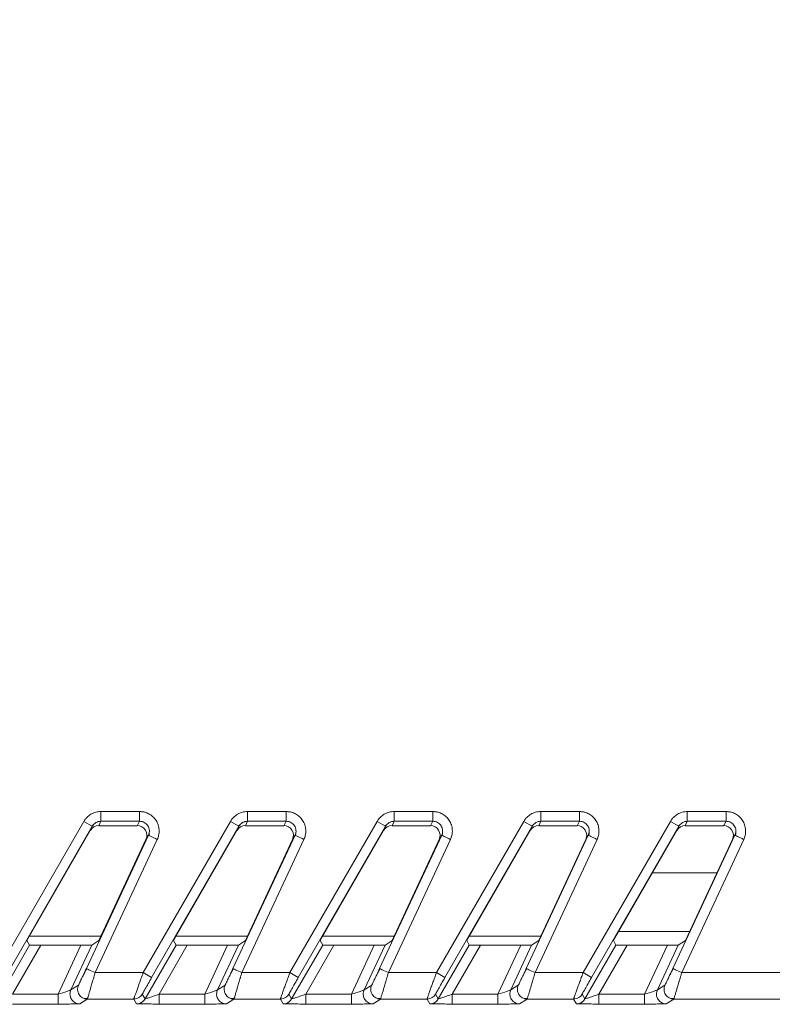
# Model space of a CAD drawing. Header units: millimetres. Extents: x 0 to 594, y 0 to 420.
# Tile 24 of 75: x 94 to 109, y 240 to 260. Entities that reach past the tile are written whole.
import ezdxf

# ---------------------------------------------------------------- set-up
doc = ezdxf.new("R2010")
doc.units = ezdxf.units.MM
doc.styles.add('SLDTEXTSTYLE1', font='TXT', dxfattribs={"width": 0.605})
doc.dimstyles.new('SLDDIMSTYLE0', dxfattribs={"dimtxt": 2.568319, "dimasz": 3.3, "dimexe": 0, "dimexo": 0.0625, "dimgap": 0.64208, "dimtad": 1, "dimdec": 1, "dimlfac": 5, "dimrnd": 1e-09, "dimzin": 12, "dimdsep": 46, "dimtxsty": 'SLDTEXTSTYLE1', "dimsah": 1, "dimcen": 0.09, "dimadec": 0, "dimazin": 3, "dimtfac": 1, "dimtdec": 1, "dimtofl": 0, "dimtmove": 0, "dimatfit": 3, "dimfxl": 0, "dimfrac": 2, "dimtolj": 1, "dimtzin": 12, "dimarcsym": 0})
doc.dimstyles.new('SLDDIMSTYLE3', dxfattribs={"dimtxt": 2.568319, "dimasz": 3.3, "dimexe": 0, "dimexo": 0.0625, "dimgap": 0.64208, "dimtad": 1, "dimdec": 1, "dimlfac": 5, "dimrnd": 1e-09, "dimzin": 12, "dimdsep": 46, "dimtxsty": 'SLDTEXTSTYLE1', "dimsah": 1, "dimcen": 0.09, "dimadec": 0, "dimazin": 3, "dimtfac": 1, "dimtdec": 1, "dimtmove": 0, "dimatfit": 0, "dimfxl": 0, "dimfrac": 2, "dimtolj": 1, "dimtzin": 12, "dimarcsym": 0})

# ---------------------------------------------------------------- blocks, each defined once
blk = doc.blocks.new('_D_13')
at = {"color": 7, "linetype": 'Continuous', "lineweight": 0}
for p, q in [((42.47, 234.509), (42.47, 240.909)), ((122.707, 234.509), (41.47, 234.509)), ((42.47, 225.009), (42.47, 234.509)), ((37.938, 232.944), (37.938, 233.532)), ((37.938, 233.532), (41.882, 233.532)), ((41.882, 233.532), (41.882, 232.944)), ((37.938, 226.575), (37.938, 225.987)), ((41.882, 225.987), (41.882, 226.575)), ((37.938, 225.987), (41.882, 225.987)), ((115.707, 225.009), (41.47, 225.009)), ((42.47, 225.009), (42.47, 218.609))]:
    blk.add_line(p, q, dxfattribs=at)
for points in [[(42.47, 234.509), (42.97, 237.809), (41.97, 237.809)], [(42.47, 225.009), (41.97, 221.709), (42.97, 221.709)]]:
    blk.add_solid(points, dxfattribs=at)
at = {"color": 7, "linetype": 'Continuous', "lineweight": 0, "char_height": 2.6458, "attachment_point": 1, "rotation": 90, "style": 'SLDTEXTSTYLE1'}
for s, insert in [('47,5', (33.939, 226.33)), ('1,9', (38.471, 227.31))]:
    blk.add_mtext(s, dxfattribs=dict(at, insert=insert))
blk = doc.blocks.new('_D_15')
at = {"color": 7, "linetype": 'Continuous', "lineweight": 0}
for p, q in [((107.707, 372.909), (185.665, 372.909)), ((184.665, 230.163), (184.665, 372.909)), ((180.133, 305.701), (180.133, 306.289)), ((180.133, 306.289), (184.077, 306.289)), ((184.077, 306.289), (184.077, 305.701)), ((180.133, 297.371), (180.133, 296.783)), ((184.077, 296.783), (184.077, 297.371)), ((180.133, 296.783), (184.077, 296.783)), ((162.794, 230.163), (185.665, 230.163))]:
    blk.add_line(p, q, dxfattribs=at)
for points in [[(184.665, 372.909), (184.165, 369.609), (185.165, 369.609)], [(184.665, 230.163), (185.165, 233.463), (184.165, 233.463)]]:
    blk.add_solid(points, dxfattribs=at)
at = {"color": 7, "linetype": 'Continuous', "lineweight": 0, "char_height": 2.6458, "attachment_point": 1, "rotation": 90, "style": 'SLDTEXTSTYLE1'}
for s, insert in [('713,7', (176.135, 297.126)), ('28,1', (180.667, 298.106))]:
    blk.add_mtext(s, dxfattribs=dict(at, insert=insert))

msp = doc.modelspace()

# ---------------------------------------------------------------- linework, layer by layer
at = {"color": 7, "linetype": 'Continuous', "lineweight": 15}
for p, q in [((95.755, 243.598), (96.549, 243.598)), ((98.755, 243.598), (99.549, 243.598)), ((101.755, 243.598), (102.549, 243.598)), ((104.755, 243.598), (105.549, 243.598)), ((107.755, 243.598), (108.549, 243.598)), ((93.622, 240.304), (95.408, 243.396)), ((93.795, 240.204), (95.581, 243.296)), ((95.408, 243.396), (95.581, 243.296)), ((95.581, 243.296), (95.54, 243.209)), ((95.568, 243.302), (95.613, 243.338)), ((95.755, 243.398), (95.714, 243.309)), ((96.498, 243.309), (95.714, 243.309)), ((95.755, 243.398), (96.549, 243.398)), ((96.549, 243.398), (96.498, 243.309)), ((96.622, 240.304), (98.408, 243.396)), ((96.795, 240.204), (98.581, 243.296)), ((98.408, 243.396), (98.581, 243.296)), ((98.581, 243.296), (98.54, 243.209)), ((98.568, 243.302), (98.613, 243.338)), ((98.755, 243.398), (98.714, 243.309)), ((99.498, 243.309), (98.714, 243.309)), ((98.755, 243.398), (99.549, 243.398)), ((99.549, 243.398), (99.498, 243.309)), ((99.622, 240.304), (101.408, 243.396)), ((99.795, 240.204), (101.581, 243.296)), ((101.408, 243.396), (101.581, 243.296)), ((101.581, 243.296), (101.54, 243.209)), ((101.568, 243.302), (101.613, 243.338)), ((101.755, 243.398), (101.714, 243.309)), ((102.498, 243.309), (101.714, 243.309)), ((101.755, 243.398), (102.549, 243.398)), ((102.549, 243.398), (102.498, 243.309)), ((102.622, 240.304), (104.408, 243.396)), ((102.795, 240.204), (104.581, 243.296)), ((104.408, 243.396), (104.581, 243.296)), ((104.581, 243.296), (104.54, 243.209)), ((104.568, 243.302), (104.613, 243.338)), ((104.755, 243.398), (104.714, 243.309)), ((105.498, 243.309), (104.714, 243.309)), ((104.755, 243.398), (105.549, 243.398)), ((105.549, 243.398), (105.498, 243.309)), ((105.622, 240.304), (107.408, 243.396)), ((105.795, 240.204), (107.581, 243.296)), ((107.408, 243.396), (107.581, 243.296)), ((107.581, 243.296), (107.54, 243.209)), ((107.568, 243.302), (107.613, 243.338)), ((107.755, 243.398), (107.714, 243.309)), ((108.498, 243.309), (107.714, 243.309)), ((107.755, 243.398), (108.549, 243.398)), ((108.549, 243.398), (108.498, 243.309)), ((94.241, 240.958), (95.54, 243.209)), ((96.729, 243.112), (95.459, 240.388)), ((96.729, 243.112), (96.678, 243.024)), ((96.743, 243.158), (96.729, 243.112)), ((96.742, 243.106), (96.729, 243.112)), ((96.744, 243.159), (96.741, 243.104)), ((97.241, 240.958), (98.54, 243.209)), ((99.729, 243.112), (98.459, 240.388)), ((99.729, 243.112), (99.678, 243.024)), ((99.743, 243.158), (99.729, 243.112)), ((99.742, 243.106), (99.729, 243.112)), ((99.744, 243.159), (99.741, 243.104)), ((100.241, 240.958), (101.54, 243.209)), ((102.729, 243.112), (101.459, 240.388)), ((102.729, 243.112), (102.678, 243.024)), ((102.743, 243.158), (102.729, 243.112)), ((102.742, 243.106), (102.729, 243.112)), ((102.744, 243.159), (102.741, 243.104)), ((103.241, 240.958), (104.54, 243.209)), ((105.729, 243.112), (104.459, 240.388)), ((105.729, 243.112), (105.678, 243.024)), ((105.743, 243.158), (105.729, 243.112)), ((105.742, 243.106), (105.729, 243.112)), ((105.744, 243.159), (105.741, 243.104)), ((106.241, 240.958), (107.54, 243.209)), ((108.729, 243.112), (107.459, 240.388)), ((108.729, 243.112), (108.678, 243.024)), ((108.743, 243.158), (108.729, 243.112)), ((108.742, 243.106), (108.729, 243.112)), ((108.744, 243.159), (108.741, 243.104)), ((96.91, 243.027), (95.64, 240.304)), ((95.715, 240.958), (96.678, 243.024)), ((99.91, 243.027), (98.64, 240.304)), ((98.715, 240.958), (99.678, 243.024)), ((102.91, 243.027), (101.64, 240.304)), ((101.715, 240.958), (102.678, 243.024)), ((105.91, 243.027), (104.64, 240.304)), ((104.715, 240.958), (105.678, 243.024)), ((108.91, 243.027), (107.64, 240.304)), ((107.715, 240.958), (108.678, 243.024)), ((95.757, 241.048), (94.293, 241.048)), ((98.757, 241.048), (97.293, 241.048)), ((101.757, 241.048), (100.293, 241.048)), ((104.757, 241.048), (103.293, 241.048)), ((93.659, 239.765), (94.294, 240.866)), ((93.946, 239.862), (94.524, 240.864)), ((94.241, 240.958), (94.294, 240.866)), ((94.524, 240.864), (95.348, 240.864)), ((95.348, 240.864), (94.881, 239.862)), ((95.57, 240.866), (95.143, 239.95)), ((95.715, 240.958), (95.57, 240.866)), ((96.659, 239.765), (97.294, 240.866)), ((96.946, 239.862), (97.524, 240.864)), ((97.241, 240.958), (97.294, 240.866)), ((97.524, 240.864), (98.348, 240.864)), ((98.348, 240.864), (97.881, 239.862)), ((98.57, 240.866), (98.143, 239.95)), ((98.715, 240.958), (98.57, 240.866)), ((99.659, 239.765), (100.294, 240.866)), ((99.946, 239.862), (100.524, 240.864)), ((100.241, 240.958), (100.294, 240.866)), ((100.524, 240.864), (101.348, 240.864)), ((101.348, 240.864), (100.881, 239.862)), ((101.57, 240.866), (101.143, 239.95)), ((101.715, 240.958), (101.57, 240.866)), ((102.659, 239.765), (103.294, 240.866)), ((102.946, 239.862), (103.524, 240.864)), ((103.241, 240.958), (103.294, 240.866)), ((103.524, 240.864), (104.348, 240.864)), ((104.348, 240.864), (103.881, 239.862)), ((104.57, 240.866), (104.143, 239.95)), ((104.715, 240.958), (104.57, 240.866)), ((105.659, 239.765), (106.294, 240.866)), ((105.946, 239.862), (106.524, 240.864)), ((106.241, 240.958), (106.294, 240.866)), ((106.524, 240.864), (107.348, 240.864)), ((107.348, 240.864), (106.881, 239.862)), ((107.57, 240.866), (107.143, 239.95)), ((107.715, 240.958), (107.57, 240.866)), ((95.64, 240.304), (96.622, 240.304)), ((96.622, 240.304), (96.795, 240.204)), ((98.64, 240.304), (99.622, 240.304)), ((99.622, 240.304), (99.795, 240.204)), ((101.64, 240.304), (102.622, 240.304)), ((102.622, 240.304), (102.795, 240.204)), ((104.64, 240.304), (105.622, 240.304)), ((105.622, 240.304), (105.795, 240.204)), ((111.156, 240.304), (107.64, 240.304)), ((95.297, 240.048), (95.143, 239.95)), ((98.297, 240.048), (98.143, 239.95)), ((101.297, 240.048), (101.143, 239.95)), ((104.297, 240.048), (104.143, 239.95)), ((107.297, 240.048), (107.143, 239.95)), ((94.881, 239.862), (93.946, 239.862)), ((96.659, 239.765), (96.602, 239.864)), ((97.881, 239.862), (96.946, 239.862)), ((99.659, 239.765), (99.602, 239.864)), ((100.881, 239.862), (99.946, 239.862)), ((102.659, 239.765), (102.602, 239.864)), ((103.881, 239.862), (102.946, 239.862)), ((105.659, 239.765), (105.602, 239.864)), ((106.881, 239.862), (105.946, 239.862)), ((94.881, 239.662), (93.946, 239.662)), ((95.478, 239.764), (95.324, 239.665)), ((95.417, 239.773), (95.487, 239.775)), ((95.478, 239.764), (96.429, 239.764)), ((96.486, 239.665), (96.429, 239.764)), ((97.881, 239.662), (96.946, 239.662)), ((98.478, 239.764), (98.324, 239.665)), ((98.417, 239.773), (98.487, 239.775)), ((98.478, 239.764), (99.429, 239.764)), ((99.486, 239.665), (99.429, 239.764)), ((100.881, 239.662), (99.946, 239.662)), ((101.478, 239.764), (101.324, 239.665)), ((101.417, 239.773), (101.487, 239.775)), ((101.478, 239.764), (102.429, 239.764)), ((102.486, 239.665), (102.429, 239.764)), ((103.881, 239.662), (102.946, 239.662)), ((104.478, 239.764), (104.324, 239.665)), ((104.417, 239.773), (104.487, 239.775)), ((104.478, 239.764), (105.429, 239.764)), ((105.486, 239.665), (105.429, 239.764)), ((106.881, 239.662), (105.946, 239.662)), ((107.478, 239.764), (107.324, 239.665)), ((107.42, 239.772), (107.487, 239.775)), ((111.156, 239.764), (107.478, 239.764))]:
    msp.add_line(p, q, dxfattribs=at)
at = {"color": 8, "linetype": 'Continuous', "lineweight": 15}
for p, q in [((107.042, 242.346), (108.362, 242.346)), ((107.802, 241.146), (106.349, 241.146))]:
    msp.add_line(p, q, dxfattribs=at)
at = {"color": 7, "linetype": 'Continuous', "lineweight": 15, "flags": 128}
for points in [[(95.64, 240.304), (95.605, 240.32), (95.571, 240.336), (95.54, 240.35), (95.512, 240.363), (95.49, 240.374), (95.473, 240.382), (95.463, 240.387), (95.459, 240.388)], [(98.64, 240.304), (98.605, 240.32), (98.571, 240.336), (98.54, 240.35), (98.512, 240.363), (98.49, 240.374), (98.473, 240.382), (98.463, 240.387), (98.459, 240.388)], [(101.64, 240.304), (101.605, 240.32), (101.571, 240.336), (101.54, 240.35), (101.512, 240.363), (101.49, 240.374), (101.473, 240.382), (101.463, 240.387), (101.459, 240.388)], [(104.64, 240.304), (104.605, 240.32), (104.571, 240.336), (104.54, 240.35), (104.512, 240.363), (104.49, 240.374), (104.473, 240.382), (104.463, 240.387), (104.459, 240.388)], [(107.64, 240.304), (107.605, 240.32), (107.571, 240.336), (107.54, 240.35), (107.512, 240.363), (107.49, 240.374), (107.473, 240.382), (107.463, 240.387), (107.459, 240.388)]]:
    msp.add_lwpolyline(points, dxfattribs=at)
at = {"color": 7, "linetype": 'Continuous', "lineweight": 15}
for centre, major_axis, ratio, start_param, end_param in [((95.714, 243.109), (-0.084, -0.182), 0.995387, 3.572763, 4.621301), ((96.497, 243.109), (-0.1, -0.174), 0.99494, 1.657764, 3.662263), ((98.714, 243.109), (-0.084, -0.182), 0.995387, 3.572763, 4.621301), ((99.497, 243.109), (-0.1, -0.174), 0.99494, 1.657764, 3.662263), ((101.714, 243.109), (-0.084, -0.182), 0.995387, 3.572763, 4.621301), ((102.497, 243.109), (-0.1, -0.174), 0.99494, 1.657764, 3.662263), ((104.714, 243.109), (-0.084, -0.182), 0.995387, 3.572763, 4.621301), ((105.497, 243.109), (-0.1, -0.174), 0.99494, 1.657764, 3.662263), ((107.714, 243.109), (-0.084, -0.182), 0.995387, 3.572763, 4.621301), ((108.497, 243.109), (-0.1, -0.174), 0.99494, 1.657764, 3.662263), ((94.525, 240.866), (0.231, 0), 0.007558, 3.145956, 4.708025), ((95.349, 240.866), (0.221, 0), 0.007909, 4.708701, 6.27077), ((97.525, 240.866), (0.231, 0), 0.007558, 3.145956, 4.708025), ((98.349, 240.866), (0.221, 0), 0.007909, 4.708701, 6.27077), ((100.525, 240.866), (0.231, 0), 0.007558, 3.145956, 4.708025), ((101.349, 240.866), (0.221, 0), 0.007909, 4.708701, 6.27077), ((103.525, 240.866), (0.231, 0), 0.007558, 3.145956, 4.708025), ((104.349, 240.866), (0.221, 0), 0.007909, 4.708701, 6.27077), ((106.525, 240.866), (0.231, 0), 0.007558, 3.145956, 4.708025), ((107.349, 240.866), (0.221, 0), 0.007909, 4.708701, 6.27077)]:
    msp.add_ellipse(centre, major_axis=major_axis, ratio=ratio, start_param=start_param, end_param=end_param, dxfattribs=at)
for points, knots in [([(95.408, 243.396), (95.412, 243.404), (95.421, 243.419), (95.436, 243.439), (95.452, 243.459), (95.476, 243.485), (95.509, 243.514), (95.553, 243.544), (95.6, 243.568), (95.651, 243.585), (95.703, 243.596), (95.738, 243.597), (95.755, 243.598)], [0, 0, 0, 0, 0.061468, 0.122481, 0.183288, 0.24414, 0.37016, 0.495509, 0.621864, 0.749271, 0.874196, 1, 1, 1, 1]), ([(95.755, 243.598), (95.755, 243.548), (95.755, 243.499), (95.755, 243.426), (95.755, 243.403), (95.755, 243.398)], [0, 0, 0, 0, 0.5, 0.5, 1, 1, 1, 1]), ([(96.549, 243.598), (96.559, 243.597), (96.577, 243.597), (96.605, 243.594), (96.633, 243.589), (96.664, 243.581), (96.7, 243.569), (96.741, 243.549), (96.782, 243.524), (96.834, 243.482), (96.888, 243.417), (96.932, 243.325), (96.948, 243.239), (96.948, 243.167), (96.94, 243.114), (96.927, 243.068), (96.916, 243.041), (96.91, 243.027)], [0, 0, 0, 0, 0.035294, 0.070107, 0.104612, 0.138986, 0.191706, 0.245192, 0.308562, 0.371227, 0.496362, 0.621286, 0.747517, 0.819844, 0.891197, 0.945038, 1, 1, 1, 1]), ([(96.549, 243.598), (96.549, 243.575), (96.549, 243.55), (96.549, 243.503), (96.549, 243.481), (96.549, 243.443), (96.549, 243.427), (96.549, 243.406), (96.549, 243.4), (96.549, 243.398)], [0, 0, 0, 0, 0.25, 0.25, 0.5, 0.5, 0.75, 0.75, 1, 1, 1, 1]), ([(98.408, 243.396), (98.412, 243.404), (98.421, 243.419), (98.436, 243.439), (98.452, 243.459), (98.476, 243.485), (98.509, 243.514), (98.553, 243.544), (98.6, 243.568), (98.651, 243.585), (98.703, 243.596), (98.738, 243.597), (98.755, 243.598)], [0, 0, 0, 0, 0.061468, 0.122481, 0.183288, 0.24414, 0.37016, 0.495509, 0.621864, 0.749271, 0.874196, 1, 1, 1, 1]), ([(98.755, 243.598), (98.755, 243.548), (98.755, 243.499), (98.755, 243.426), (98.755, 243.403), (98.755, 243.398)], [0, 0, 0, 0, 0.5, 0.5, 1, 1, 1, 1]), ([(99.549, 243.598), (99.559, 243.597), (99.577, 243.597), (99.605, 243.594), (99.633, 243.589), (99.664, 243.581), (99.7, 243.569), (99.741, 243.549), (99.782, 243.524), (99.834, 243.482), (99.888, 243.417), (99.932, 243.325), (99.948, 243.239), (99.948, 243.167), (99.94, 243.114), (99.927, 243.068), (99.916, 243.041), (99.91, 243.027)], [0, 0, 0, 0, 0.035294, 0.070107, 0.104612, 0.138986, 0.191706, 0.245192, 0.308562, 0.371227, 0.496362, 0.621286, 0.747517, 0.819844, 0.891197, 0.945038, 1, 1, 1, 1]), ([(99.549, 243.598), (99.549, 243.575), (99.549, 243.55), (99.549, 243.503), (99.549, 243.481), (99.549, 243.443), (99.549, 243.427), (99.549, 243.406), (99.549, 243.4), (99.549, 243.398)], [0, 0, 0, 0, 0.25, 0.25, 0.5, 0.5, 0.75, 0.75, 1, 1, 1, 1]), ([(101.408, 243.396), (101.412, 243.404), (101.421, 243.419), (101.436, 243.439), (101.452, 243.459), (101.476, 243.485), (101.509, 243.514), (101.553, 243.544), (101.6, 243.568), (101.651, 243.585), (101.703, 243.596), (101.738, 243.597), (101.755, 243.598)], [0, 0, 0, 0, 0.061468, 0.122481, 0.183288, 0.24414, 0.37016, 0.495509, 0.621864, 0.749271, 0.874196, 1, 1, 1, 1]), ([(101.755, 243.598), (101.755, 243.548), (101.755, 243.499), (101.755, 243.426), (101.755, 243.403), (101.755, 243.398)], [0, 0, 0, 0, 0.5, 0.5, 1, 1, 1, 1]), ([(102.549, 243.598), (102.559, 243.597), (102.577, 243.597), (102.605, 243.594), (102.633, 243.589), (102.664, 243.581), (102.7, 243.569), (102.741, 243.549), (102.782, 243.524), (102.834, 243.482), (102.888, 243.417), (102.932, 243.325), (102.948, 243.239), (102.948, 243.167), (102.94, 243.114), (102.927, 243.068), (102.916, 243.041), (102.91, 243.027)], [0, 0, 0, 0, 0.035294, 0.070107, 0.104612, 0.138986, 0.191706, 0.245192, 0.308562, 0.371227, 0.496362, 0.621286, 0.747517, 0.819844, 0.891197, 0.945038, 1, 1, 1, 1]), ([(102.549, 243.598), (102.549, 243.575), (102.549, 243.55), (102.549, 243.503), (102.549, 243.481), (102.549, 243.443), (102.549, 243.427), (102.549, 243.406), (102.549, 243.4), (102.549, 243.398)], [0, 0, 0, 0, 0.25, 0.25, 0.5, 0.5, 0.75, 0.75, 1, 1, 1, 1]), ([(104.408, 243.396), (104.412, 243.404), (104.421, 243.419), (104.436, 243.439), (104.452, 243.459), (104.476, 243.485), (104.509, 243.514), (104.553, 243.544), (104.6, 243.568), (104.651, 243.585), (104.703, 243.596), (104.738, 243.597), (104.755, 243.598)], [0, 0, 0, 0, 0.061468, 0.122481, 0.183288, 0.24414, 0.37016, 0.495509, 0.621864, 0.749271, 0.874196, 1, 1, 1, 1]), ([(104.755, 243.598), (104.755, 243.548), (104.755, 243.499), (104.755, 243.426), (104.755, 243.403), (104.755, 243.398)], [0, 0, 0, 0, 0.5, 0.5, 1, 1, 1, 1]), ([(105.549, 243.598), (105.559, 243.597), (105.577, 243.597), (105.605, 243.594), (105.633, 243.589), (105.664, 243.581), (105.7, 243.569), (105.741, 243.549), (105.782, 243.524), (105.834, 243.482), (105.888, 243.417), (105.932, 243.325), (105.948, 243.239), (105.948, 243.167), (105.94, 243.114), (105.927, 243.068), (105.916, 243.041), (105.91, 243.027)], [0, 0, 0, 0, 0.035294, 0.070107, 0.104612, 0.138986, 0.191706, 0.245192, 0.308562, 0.371227, 0.496362, 0.621286, 0.747517, 0.819844, 0.891197, 0.945038, 1, 1, 1, 1]), ([(105.549, 243.598), (105.549, 243.575), (105.549, 243.55), (105.549, 243.503), (105.549, 243.481), (105.549, 243.443), (105.549, 243.427), (105.549, 243.406), (105.549, 243.4), (105.549, 243.398)], [0, 0, 0, 0, 0.25, 0.25, 0.5, 0.5, 0.75, 0.75, 1, 1, 1, 1]), ([(107.408, 243.396), (107.412, 243.404), (107.421, 243.419), (107.436, 243.439), (107.452, 243.459), (107.476, 243.485), (107.509, 243.514), (107.553, 243.544), (107.6, 243.568), (107.651, 243.585), (107.703, 243.596), (107.738, 243.597), (107.755, 243.598)], [0, 0, 0, 0, 0.061468, 0.122481, 0.183288, 0.24414, 0.37016, 0.495509, 0.621864, 0.749271, 0.874196, 1, 1, 1, 1]), ([(107.755, 243.598), (107.755, 243.548), (107.755, 243.499), (107.755, 243.426), (107.755, 243.403), (107.755, 243.398)], [0, 0, 0, 0, 0.5, 0.5, 1, 1, 1, 1]), ([(108.549, 243.598), (108.559, 243.597), (108.577, 243.597), (108.605, 243.594), (108.633, 243.589), (108.664, 243.581), (108.7, 243.569), (108.741, 243.549), (108.782, 243.524), (108.834, 243.482), (108.888, 243.417), (108.932, 243.325), (108.948, 243.239), (108.948, 243.167), (108.94, 243.114), (108.927, 243.068), (108.916, 243.041), (108.91, 243.027)], [0, 0, 0, 0, 0.035294, 0.070107, 0.104612, 0.138986, 0.191706, 0.245192, 0.308562, 0.371227, 0.496362, 0.621286, 0.747517, 0.819844, 0.891197, 0.945038, 1, 1, 1, 1]), ([(108.549, 243.598), (108.549, 243.575), (108.549, 243.55), (108.549, 243.503), (108.549, 243.481), (108.549, 243.443), (108.549, 243.427), (108.549, 243.406), (108.549, 243.4), (108.549, 243.398)], [0, 0, 0, 0, 0.25, 0.25, 0.5, 0.5, 0.75, 0.75, 1, 1, 1, 1]), ([(95.581, 243.296), (95.599, 243.327), (95.624, 243.353), (95.685, 243.389), (95.72, 243.398), (95.755, 243.398)], [0, 0, 0, 0, 0.5, 0.5, 1, 1, 1, 1]), ([(98.581, 243.296), (98.599, 243.327), (98.624, 243.353), (98.685, 243.389), (98.72, 243.398), (98.755, 243.398)], [0, 0, 0, 0, 0.5, 0.5, 1, 1, 1, 1]), ([(101.581, 243.296), (101.599, 243.327), (101.624, 243.353), (101.685, 243.389), (101.72, 243.398), (101.755, 243.398)], [0, 0, 0, 0, 0.5, 0.5, 1, 1, 1, 1]), ([(104.581, 243.296), (104.599, 243.327), (104.624, 243.353), (104.685, 243.389), (104.72, 243.398), (104.755, 243.398)], [0, 0, 0, 0, 0.5, 0.5, 1, 1, 1, 1]), ([(107.581, 243.296), (107.599, 243.327), (107.624, 243.353), (107.685, 243.389), (107.72, 243.398), (107.755, 243.398)], [0, 0, 0, 0, 0.5, 0.5, 1, 1, 1, 1]), ([(95.459, 240.388), (95.439, 240.345), (95.419, 240.303), (95.381, 240.222), (95.363, 240.185), (95.333, 240.121), (95.32, 240.095), (95.303, 240.059), (95.298, 240.049), (95.297, 240.048)], [0, 0, 0, 0, 0.25, 0.25, 0.5, 0.5, 0.75, 0.75, 1, 1, 1, 1]), ([(95.466, 240.389), (95.453, 240.363), (95.427, 240.311), (95.391, 240.24), (95.36, 240.178), (95.346, 240.147), (95.338, 240.132)], [0, 0, 0, 0, 0.261544, 0.515962, 0.762477, 1, 1, 1, 1]), ([(96.429, 239.764), (96.429, 239.764), (96.429, 239.765), (96.43, 239.768), (96.432, 239.772), (96.434, 239.779), (96.437, 239.787), (96.44, 239.798), (96.448, 239.819), (96.462, 239.86), (96.487, 239.929), (96.517, 240.012), (96.544, 240.088), (96.568, 240.154), (96.585, 240.201), (96.603, 240.251), (96.615, 240.285), (96.622, 240.304)], [0, 0, 0, 0, 0.035805, 0.07174, 0.107822, 0.144064, 0.180483, 0.217094, 0.25391, 0.376917, 0.507223, 0.624157, 0.754337, 0.812558, 0.877189, 0.92979, 1, 1, 1, 1]), ([(98.459, 240.388), (98.439, 240.345), (98.419, 240.303), (98.381, 240.222), (98.363, 240.185), (98.333, 240.121), (98.32, 240.095), (98.303, 240.059), (98.298, 240.049), (98.297, 240.048)], [0, 0, 0, 0, 0.25, 0.25, 0.5, 0.5, 0.75, 0.75, 1, 1, 1, 1]), ([(98.466, 240.389), (98.453, 240.363), (98.427, 240.311), (98.391, 240.24), (98.36, 240.178), (98.346, 240.147), (98.338, 240.132)], [0, 0, 0, 0, 0.2615439, 0.5159625, 0.7624771, 1, 1, 1, 1]), ([(99.429, 239.764), (99.429, 239.764), (99.429, 239.765), (99.43, 239.768), (99.432, 239.772), (99.434, 239.779), (99.437, 239.787), (99.44, 239.798), (99.448, 239.819), (99.462, 239.86), (99.487, 239.929), (99.517, 240.012), (99.544, 240.088), (99.568, 240.154), (99.585, 240.201), (99.603, 240.251), (99.615, 240.285), (99.622, 240.304)], [0, 0, 0, 0, 0.035805, 0.07174, 0.107822, 0.144064, 0.180483, 0.217094, 0.25391, 0.376917, 0.507223, 0.624157, 0.754337, 0.812558, 0.877189, 0.92979, 1, 1, 1, 1]), ([(101.459, 240.388), (101.439, 240.345), (101.419, 240.303), (101.381, 240.222), (101.363, 240.185), (101.333, 240.121), (101.32, 240.095), (101.303, 240.059), (101.298, 240.049), (101.297, 240.048)], [0, 0, 0, 0, 0.25, 0.25, 0.5, 0.5, 0.75, 0.75, 1, 1, 1, 1]), ([(101.466, 240.389), (101.453, 240.363), (101.427, 240.311), (101.391, 240.24), (101.36, 240.178), (101.346, 240.147), (101.338, 240.132)], [0, 0, 0, 0, 0.261544, 0.515962, 0.762477, 1, 1, 1, 1]), ([(102.429, 239.764), (102.429, 239.764), (102.429, 239.765), (102.43, 239.768), (102.432, 239.772), (102.434, 239.779), (102.437, 239.787), (102.44, 239.798), (102.448, 239.819), (102.462, 239.86), (102.487, 239.929), (102.517, 240.012), (102.544, 240.088), (102.568, 240.154), (102.585, 240.201), (102.603, 240.251), (102.615, 240.285), (102.622, 240.304)], [0, 0, 0, 0, 0.035805, 0.07174, 0.107822, 0.144064, 0.180483, 0.217094, 0.25391, 0.376917, 0.507223, 0.624157, 0.754337, 0.812558, 0.877189, 0.92979, 1, 1, 1, 1]), ([(104.459, 240.388), (104.439, 240.345), (104.419, 240.303), (104.381, 240.222), (104.363, 240.185), (104.333, 240.121), (104.32, 240.095), (104.303, 240.059), (104.298, 240.049), (104.297, 240.048)], [0, 0, 0, 0, 0.25, 0.25, 0.5, 0.5, 0.75, 0.75, 1, 1, 1, 1]), ([(104.466, 240.389), (104.453, 240.363), (104.427, 240.311), (104.391, 240.24), (104.36, 240.178), (104.346, 240.147), (104.338, 240.132)], [0, 0, 0, 0, 0.261544, 0.515962, 0.762477, 1, 1, 1, 1]), ([(105.429, 239.764), (105.429, 239.764), (105.429, 239.765), (105.43, 239.768), (105.432, 239.772), (105.434, 239.779), (105.437, 239.787), (105.44, 239.798), (105.448, 239.819), (105.462, 239.86), (105.487, 239.929), (105.517, 240.012), (105.544, 240.088), (105.568, 240.154), (105.585, 240.201), (105.603, 240.251), (105.615, 240.285), (105.622, 240.304)], [0, 0, 0, 0, 0.035805, 0.07174, 0.107822, 0.144064, 0.180483, 0.217094, 0.25391, 0.376917, 0.507223, 0.624157, 0.754337, 0.812558, 0.877189, 0.92979, 1, 1, 1, 1]), ([(107.459, 240.388), (107.439, 240.345), (107.419, 240.303), (107.381, 240.222), (107.363, 240.185), (107.333, 240.121), (107.32, 240.095), (107.303, 240.059), (107.298, 240.049), (107.297, 240.048)], [0, 0, 0, 0, 0.25, 0.25, 0.5, 0.5, 0.75, 0.75, 1, 1, 1, 1]), ([(107.466, 240.389), (107.453, 240.363), (107.427, 240.311), (107.391, 240.24), (107.36, 240.178), (107.346, 240.147), (107.338, 240.132)], [0, 0, 0, 0, 0.261537, 0.515955, 0.762469, 1, 1, 1, 1]), ([(96.602, 239.864), (96.602, 239.864), (96.608, 239.874), (96.628, 239.912), (96.643, 239.938), (96.68, 240.003), (96.701, 240.04), (96.747, 240.119), (96.771, 240.162), (96.795, 240.204)], [0, 0, 0, 0, 0.25, 0.25, 0.5, 0.5, 0.75, 0.75, 1, 1, 1, 1]), ([(99.602, 239.864), (99.602, 239.864), (99.608, 239.874), (99.628, 239.912), (99.643, 239.938), (99.68, 240.003), (99.701, 240.04), (99.747, 240.119), (99.771, 240.162), (99.795, 240.204)], [0, 0, 0, 0, 0.25, 0.25, 0.5, 0.5, 0.75, 0.75, 1, 1, 1, 1]), ([(102.602, 239.864), (102.602, 239.864), (102.608, 239.874), (102.628, 239.912), (102.643, 239.938), (102.68, 240.003), (102.701, 240.04), (102.747, 240.119), (102.771, 240.162), (102.795, 240.204)], [0, 0, 0, 0, 0.25, 0.25, 0.5, 0.5, 0.75, 0.75, 1, 1, 1, 1]), ([(105.602, 239.864), (105.602, 239.864), (105.608, 239.874), (105.628, 239.912), (105.643, 239.938), (105.68, 240.003), (105.701, 240.04), (105.747, 240.119), (105.771, 240.162), (105.795, 240.204)], [0, 0, 0, 0, 0.25, 0.25, 0.5, 0.5, 0.75, 0.75, 1, 1, 1, 1]), ([(95.143, 239.95), (95.142, 239.949), (95.134, 239.946), (95.104, 239.936), (95.083, 239.929), (95.009, 239.904), (94.945, 239.883), (94.881, 239.862)], [0, 0, 0, 0, 0.25, 0.25, 0.5, 0.5, 1, 1, 1, 1]), ([(94.881, 239.662), (94.881, 239.662), (94.881, 239.684), (94.881, 239.758), (94.881, 239.81), (94.881, 239.862)], [0, 0, 0, 0, 0.5, 0.5, 1, 1, 1, 1]), ([(95.269, 239.673), (95.237, 239.682), (95.208, 239.699), (95.163, 239.742), (95.147, 239.768), (95.133, 239.805), (95.129, 239.817), (95.125, 239.841), (95.124, 239.853), (95.124, 239.893), (95.13, 239.922), (95.143, 239.95)], [0, 0, 0, 0, 0.25, 0.25, 0.5, 0.5, 0.625, 0.625, 0.75, 0.75, 1, 1, 1, 1]), ([(96.429, 239.764), (96.465, 239.764), (96.502, 239.774), (96.563, 239.811), (96.587, 239.837), (96.602, 239.864)], [0, 0, 0, 0, 0.5, 0.5, 1, 1, 1, 1]), ([(96.946, 239.862), (96.877, 239.838), (96.808, 239.814), (96.725, 239.787), (96.702, 239.779), (96.669, 239.768), (96.659, 239.765), (96.659, 239.765)], [0, 0, 0, 0, 0.5, 0.5, 0.75, 0.75, 1, 1, 1, 1]), ([(96.946, 239.662), (96.946, 239.662), (96.946, 239.667), (96.946, 239.686), (96.946, 239.702), (96.946, 239.741), (96.946, 239.764), (96.946, 239.813), (96.946, 239.839), (96.946, 239.862)], [0, 0, 0, 0, 0.25, 0.25, 0.5, 0.5, 0.75, 0.75, 1, 1, 1, 1]), ([(98.143, 239.95), (98.142, 239.949), (98.134, 239.946), (98.104, 239.936), (98.083, 239.929), (98.009, 239.904), (97.945, 239.883), (97.881, 239.862)], [0, 0, 0, 0, 0.25, 0.25, 0.5, 0.5, 1, 1, 1, 1]), ([(97.881, 239.662), (97.881, 239.662), (97.881, 239.684), (97.881, 239.758), (97.881, 239.81), (97.881, 239.862)], [0, 0, 0, 0, 0.5, 0.5, 1, 1, 1, 1]), ([(98.269, 239.673), (98.237, 239.682), (98.208, 239.699), (98.163, 239.742), (98.147, 239.768), (98.133, 239.805), (98.129, 239.817), (98.125, 239.841), (98.124, 239.853), (98.124, 239.893), (98.13, 239.922), (98.143, 239.95)], [0, 0, 0, 0, 0.25, 0.25, 0.5, 0.5, 0.625, 0.625, 0.75, 0.75, 1, 1, 1, 1]), ([(99.429, 239.764), (99.465, 239.764), (99.502, 239.774), (99.563, 239.811), (99.587, 239.837), (99.602, 239.864)], [0, 0, 0, 0, 0.5, 0.5, 1, 1, 1, 1]), ([(99.946, 239.862), (99.877, 239.838), (99.808, 239.814), (99.725, 239.787), (99.702, 239.779), (99.669, 239.768), (99.659, 239.765), (99.659, 239.765)], [0, 0, 0, 0, 0.5, 0.5, 0.75, 0.75, 1, 1, 1, 1]), ([(99.946, 239.662), (99.946, 239.662), (99.946, 239.667), (99.946, 239.686), (99.946, 239.702), (99.946, 239.741), (99.946, 239.764), (99.946, 239.813), (99.946, 239.839), (99.946, 239.862)], [0, 0, 0, 0, 0.25, 0.25, 0.5, 0.5, 0.75, 0.75, 1, 1, 1, 1]), ([(101.143, 239.95), (101.142, 239.949), (101.134, 239.946), (101.104, 239.936), (101.083, 239.929), (101.009, 239.904), (100.945, 239.883), (100.881, 239.862)], [0, 0, 0, 0, 0.25, 0.25, 0.5, 0.5, 1, 1, 1, 1]), ([(100.881, 239.662), (100.881, 239.662), (100.881, 239.684), (100.881, 239.758), (100.881, 239.81), (100.881, 239.862)], [0, 0, 0, 0, 0.5, 0.5, 1, 1, 1, 1]), ([(101.269, 239.673), (101.237, 239.682), (101.208, 239.699), (101.163, 239.742), (101.147, 239.768), (101.133, 239.805), (101.129, 239.817), (101.125, 239.841), (101.124, 239.853), (101.124, 239.893), (101.13, 239.922), (101.143, 239.95)], [0, 0, 0, 0, 0.25, 0.25, 0.5, 0.5, 0.625, 0.625, 0.75, 0.75, 1, 1, 1, 1]), ([(102.429, 239.764), (102.465, 239.764), (102.502, 239.774), (102.563, 239.811), (102.587, 239.837), (102.602, 239.864)], [0, 0, 0, 0, 0.5, 0.5, 1, 1, 1, 1]), ([(102.946, 239.862), (102.877, 239.838), (102.808, 239.814), (102.725, 239.787), (102.702, 239.779), (102.669, 239.768), (102.659, 239.765), (102.659, 239.765)], [0, 0, 0, 0, 0.5, 0.5, 0.75, 0.75, 1, 1, 1, 1]), ([(102.946, 239.662), (102.946, 239.662), (102.946, 239.667), (102.946, 239.686), (102.946, 239.702), (102.946, 239.741), (102.946, 239.764), (102.946, 239.813), (102.946, 239.839), (102.946, 239.862)], [0, 0, 0, 0, 0.25, 0.25, 0.5, 0.5, 0.75, 0.75, 1, 1, 1, 1]), ([(104.143, 239.95), (104.142, 239.949), (104.134, 239.946), (104.104, 239.936), (104.083, 239.929), (104.009, 239.904), (103.945, 239.883), (103.881, 239.862)], [0, 0, 0, 0, 0.25, 0.25, 0.5, 0.5, 1, 1, 1, 1]), ([(103.881, 239.662), (103.881, 239.662), (103.881, 239.684), (103.881, 239.758), (103.881, 239.81), (103.881, 239.862)], [0, 0, 0, 0, 0.5, 0.5, 1, 1, 1, 1]), ([(104.269, 239.673), (104.237, 239.682), (104.208, 239.699), (104.163, 239.742), (104.147, 239.768), (104.133, 239.805), (104.129, 239.817), (104.125, 239.841), (104.124, 239.853), (104.124, 239.893), (104.13, 239.922), (104.143, 239.95)], [0, 0, 0, 0, 0.25, 0.25, 0.5, 0.5, 0.625, 0.625, 0.75, 0.75, 1, 1, 1, 1]), ([(105.429, 239.764), (105.465, 239.764), (105.502, 239.774), (105.563, 239.811), (105.587, 239.837), (105.602, 239.864)], [0, 0, 0, 0, 0.5, 0.5, 1, 1, 1, 1]), ([(105.946, 239.862), (105.877, 239.838), (105.808, 239.814), (105.725, 239.787), (105.702, 239.779), (105.669, 239.768), (105.659, 239.765), (105.659, 239.765)], [0, 0, 0, 0, 0.5, 0.5, 0.75, 0.75, 1, 1, 1, 1]), ([(105.946, 239.662), (105.946, 239.662), (105.946, 239.667), (105.946, 239.686), (105.946, 239.702), (105.946, 239.741), (105.946, 239.764), (105.946, 239.813), (105.946, 239.839), (105.946, 239.862)], [0, 0, 0, 0, 0.25, 0.25, 0.5, 0.5, 0.75, 0.75, 1, 1, 1, 1]), ([(107.143, 239.95), (107.142, 239.949), (107.134, 239.946), (107.104, 239.936), (107.083, 239.929), (107.009, 239.904), (106.945, 239.883), (106.881, 239.862)], [0, 0, 0, 0, 0.25, 0.25, 0.5, 0.5, 1, 1, 1, 1]), ([(106.881, 239.662), (106.881, 239.662), (106.881, 239.684), (106.881, 239.758), (106.881, 239.81), (106.881, 239.862)], [0, 0, 0, 0, 0.5, 0.5, 1, 1, 1, 1]), ([(107.269, 239.673), (107.237, 239.682), (107.208, 239.699), (107.163, 239.742), (107.147, 239.768), (107.133, 239.805), (107.129, 239.817), (107.125, 239.841), (107.124, 239.853), (107.124, 239.893), (107.13, 239.922), (107.143, 239.95)], [0, 0, 0, 0, 0.25, 0.25, 0.5, 0.5, 0.625, 0.625, 0.75, 0.75, 1, 1, 1, 1]), ([(95.313, 239.665), (95.311, 239.665), (95.306, 239.665), (95.296, 239.664), (95.277, 239.664), (95.241, 239.663), (95.182, 239.663), (95.114, 239.662), (95.047, 239.662), (94.987, 239.662), (94.934, 239.662), (94.899, 239.662), (94.881, 239.662)], [0, 0, 0, 0, 0.048592, 0.097672, 0.147513, 0.290937, 0.437331, 0.578505, 0.722394, 0.814841, 0.906998, 1, 1, 1, 1]), ([(95.478, 239.764), (95.461, 239.764), (95.441, 239.765), (95.423, 239.772), (95.421, 239.773)], [0, 0, 0, 0, 0.855431, 1, 1, 1, 1]), ([(95.482, 239.776), (95.482, 239.774), (95.481, 239.77), (95.48, 239.767), (95.479, 239.764), (95.478, 239.764), (95.478, 239.764)], [0, 0, 0, 0, 0.251708, 0.502242, 0.751655, 1, 1, 1, 1]), ([(96.524, 239.664), (96.531, 239.665), (96.543, 239.666), (96.573, 239.68), (96.606, 239.702), (96.627, 239.724), (96.637, 239.735)], [0, 0, 0, 0, 0.266767, 0.523404, 0.768129, 1, 1, 1, 1]), ([(96.946, 239.662), (96.892, 239.662), (96.782, 239.662), (96.655, 239.663), (96.575, 239.663), (96.538, 239.664), (96.528, 239.664), (96.528, 239.664)], [0, 0, 0, 0, 0.323931, 0.655212, 0.828927, 0.997656, 1, 1, 1, 1]), ([(98.313, 239.665), (98.311, 239.665), (98.306, 239.665), (98.296, 239.664), (98.277, 239.664), (98.241, 239.663), (98.182, 239.663), (98.114, 239.662), (98.047, 239.662), (97.987, 239.662), (97.934, 239.662), (97.899, 239.662), (97.881, 239.662)], [0, 0, 0, 0, 0.048592, 0.097672, 0.147513, 0.290937, 0.437331, 0.578505, 0.722394, 0.814841, 0.906998, 1, 1, 1, 1]), ([(98.478, 239.764), (98.461, 239.764), (98.441, 239.765), (98.423, 239.772), (98.421, 239.773)], [0, 0, 0, 0, 0.855431, 1, 1, 1, 1]), ([(98.482, 239.776), (98.482, 239.774), (98.481, 239.77), (98.48, 239.767), (98.479, 239.764), (98.478, 239.764), (98.478, 239.764)], [0, 0, 0, 0, 0.2517082, 0.502242, 0.7516547, 1, 1, 1, 1]), ([(99.524, 239.664), (99.531, 239.665), (99.543, 239.666), (99.573, 239.68), (99.606, 239.702), (99.627, 239.724), (99.637, 239.735)], [0, 0, 0, 0, 0.266767, 0.523404, 0.768129, 1, 1, 1, 1]), ([(99.946, 239.662), (99.892, 239.662), (99.782, 239.662), (99.655, 239.663), (99.575, 239.663), (99.538, 239.664), (99.528, 239.664), (99.528, 239.664)], [0, 0, 0, 0, 0.323931, 0.655212, 0.828927, 0.997656, 1, 1, 1, 1]), ([(101.313, 239.665), (101.311, 239.665), (101.306, 239.665), (101.296, 239.664), (101.277, 239.664), (101.241, 239.663), (101.182, 239.663), (101.114, 239.662), (101.047, 239.662), (100.987, 239.662), (100.934, 239.662), (100.899, 239.662), (100.881, 239.662)], [0, 0, 0, 0, 0.048592, 0.097672, 0.147513, 0.290937, 0.437331, 0.578505, 0.722394, 0.814841, 0.906998, 1, 1, 1, 1]), ([(101.478, 239.764), (101.461, 239.764), (101.441, 239.765), (101.423, 239.772), (101.421, 239.773)], [0, 0, 0, 0, 0.855431, 1, 1, 1, 1]), ([(101.482, 239.776), (101.482, 239.774), (101.481, 239.77), (101.48, 239.767), (101.479, 239.764), (101.478, 239.764), (101.478, 239.764)], [0, 0, 0, 0, 0.251708, 0.502242, 0.751655, 1, 1, 1, 1]), ([(102.524, 239.664), (102.531, 239.665), (102.543, 239.666), (102.573, 239.68), (102.606, 239.702), (102.627, 239.724), (102.637, 239.735)], [0, 0, 0, 0, 0.266767, 0.523404, 0.768129, 1, 1, 1, 1]), ([(102.946, 239.662), (102.892, 239.662), (102.782, 239.662), (102.655, 239.663), (102.575, 239.663), (102.538, 239.664), (102.528, 239.664), (102.528, 239.664)], [0, 0, 0, 0, 0.323931, 0.655212, 0.828927, 0.997656, 1, 1, 1, 1]), ([(104.313, 239.665), (104.311, 239.665), (104.306, 239.665), (104.296, 239.664), (104.277, 239.664), (104.241, 239.663), (104.182, 239.663), (104.114, 239.662), (104.047, 239.662), (103.987, 239.662), (103.934, 239.662), (103.899, 239.662), (103.881, 239.662)], [0, 0, 0, 0, 0.048592, 0.097672, 0.147513, 0.290937, 0.437331, 0.578505, 0.722394, 0.814841, 0.906998, 1, 1, 1, 1]), ([(104.478, 239.764), (104.461, 239.764), (104.441, 239.765), (104.423, 239.772), (104.421, 239.773)], [0, 0, 0, 0, 0.855431, 1, 1, 1, 1]), ([(104.482, 239.776), (104.482, 239.774), (104.481, 239.77), (104.48, 239.767), (104.479, 239.764), (104.478, 239.764), (104.478, 239.764)], [0, 0, 0, 0, 0.251708, 0.502242, 0.751655, 1, 1, 1, 1]), ([(105.524, 239.664), (105.531, 239.665), (105.543, 239.666), (105.573, 239.68), (105.606, 239.702), (105.627, 239.724), (105.637, 239.735)], [0, 0, 0, 0, 0.266767, 0.523404, 0.768129, 1, 1, 1, 1]), ([(105.946, 239.662), (105.892, 239.662), (105.782, 239.662), (105.655, 239.663), (105.575, 239.663), (105.538, 239.664), (105.528, 239.664), (105.528, 239.664)], [0, 0, 0, 0, 0.323931, 0.655212, 0.828927, 0.997656, 1, 1, 1, 1]), ([(107.313, 239.665), (107.311, 239.665), (107.306, 239.665), (107.296, 239.664), (107.277, 239.664), (107.241, 239.663), (107.182, 239.663), (107.114, 239.662), (107.047, 239.662), (106.987, 239.662), (106.934, 239.662), (106.899, 239.662), (106.881, 239.662)], [0, 0, 0, 0, 0.048592, 0.097672, 0.147513, 0.290937, 0.437331, 0.578505, 0.722394, 0.814841, 0.906998, 1, 1, 1, 1]), ([(107.478, 239.764), (107.461, 239.764), (107.442, 239.764), (107.425, 239.771), (107.423, 239.772)], [0, 0, 0, 0, 0.899245, 1, 1, 1, 1]), ([(107.483, 239.776), (107.482, 239.775), (107.481, 239.771), (107.48, 239.767), (107.479, 239.764), (107.478, 239.764), (107.478, 239.764)], [0, 0, 0, 0, 0.251689, 0.502215, 0.751633, 1, 1, 1, 1])]:
    msp.add_open_spline(points, degree=3, knots=knots, dxfattribs=at)
at = {"color": 8, "linetype": 'Continuous', "lineweight": 15}
for points, knots in [([(96.549, 243.398), (96.566, 243.397), (96.599, 243.395), (96.645, 243.376), (96.686, 243.347), (96.718, 243.309), (96.74, 243.262), (96.749, 243.214), (96.75, 243.178), (96.744, 243.161), (96.743, 243.158)], [0, 0, 0, 0, 0.140469, 0.277448, 0.418057, 0.56162, 0.698799, 0.847683, 0.976715, 1, 1, 1, 1]), ([(99.549, 243.398), (99.566, 243.397), (99.599, 243.395), (99.645, 243.376), (99.686, 243.347), (99.718, 243.309), (99.74, 243.262), (99.749, 243.214), (99.75, 243.178), (99.744, 243.161), (99.743, 243.158)], [0, 0, 0, 0, 0.140469, 0.277448, 0.418057, 0.56162, 0.698799, 0.847683, 0.976715, 1, 1, 1, 1]), ([(102.549, 243.398), (102.566, 243.397), (102.599, 243.395), (102.645, 243.376), (102.686, 243.347), (102.718, 243.309), (102.74, 243.262), (102.749, 243.214), (102.75, 243.178), (102.744, 243.161), (102.743, 243.158)], [0, 0, 0, 0, 0.1404686, 0.2774481, 0.418057, 0.5616197, 0.6987994, 0.847683, 0.9767154, 1, 1, 1, 1]), ([(105.549, 243.398), (105.566, 243.397), (105.599, 243.395), (105.645, 243.376), (105.686, 243.347), (105.718, 243.309), (105.74, 243.262), (105.749, 243.214), (105.75, 243.178), (105.744, 243.161), (105.743, 243.158)], [0, 0, 0, 0, 0.140469, 0.277448, 0.418057, 0.56162, 0.698799, 0.847683, 0.976715, 1, 1, 1, 1]), ([(108.549, 243.398), (108.566, 243.397), (108.599, 243.395), (108.645, 243.376), (108.686, 243.347), (108.718, 243.309), (108.74, 243.262), (108.749, 243.214), (108.75, 243.178), (108.744, 243.161), (108.743, 243.158)], [0, 0, 0, 0, 0.1404686, 0.2774481, 0.418057, 0.5616197, 0.6987994, 0.847683, 0.9767154, 1, 1, 1, 1]), ([(96.91, 243.027), (96.886, 243.038), (96.839, 243.061), (96.781, 243.088), (96.747, 243.103), (96.742, 243.106), (96.742, 243.106)], [0, 0, 0, 0, 0.322826, 0.645652, 0.968478, 1, 1, 1, 1]), ([(99.91, 243.027), (99.886, 243.038), (99.839, 243.061), (99.781, 243.088), (99.747, 243.103), (99.742, 243.106), (99.742, 243.106)], [0, 0, 0, 0, 0.322826, 0.645652, 0.968478, 1, 1, 1, 1]), ([(102.91, 243.027), (102.886, 243.038), (102.839, 243.061), (102.781, 243.088), (102.747, 243.103), (102.742, 243.106), (102.742, 243.106)], [0, 0, 0, 0, 0.3228259, 0.6456519, 0.9684778, 1, 1, 1, 1]), ([(105.91, 243.027), (105.886, 243.038), (105.839, 243.061), (105.781, 243.088), (105.747, 243.103), (105.742, 243.106), (105.742, 243.106)], [0, 0, 0, 0, 0.322826, 0.645652, 0.968478, 1, 1, 1, 1]), ([(108.91, 243.027), (108.886, 243.038), (108.839, 243.061), (108.781, 243.088), (108.747, 243.103), (108.742, 243.106), (108.742, 243.106)], [0, 0, 0, 0, 0.322826, 0.645652, 0.968478, 1, 1, 1, 1]), ([(95.64, 240.304), (95.637, 240.292), (95.631, 240.272), (95.622, 240.243), (95.615, 240.22), (95.606, 240.188), (95.595, 240.15), (95.575, 240.084), (95.553, 240.01), (95.529, 239.927), (95.508, 239.859), (95.495, 239.815), (95.487, 239.789), (95.484, 239.78), (95.482, 239.776)], [0, 0, 0, 0, 0.0469416, 0.0866765, 0.1192038, 0.144523, 0.2190953, 0.2852003, 0.4317867, 0.5630354, 0.7115744, 0.8519127, 0.9263424, 1, 1, 1, 1]), ([(98.64, 240.304), (98.637, 240.292), (98.631, 240.272), (98.622, 240.243), (98.615, 240.22), (98.606, 240.188), (98.595, 240.15), (98.575, 240.084), (98.553, 240.01), (98.529, 239.927), (98.508, 239.859), (98.495, 239.815), (98.487, 239.789), (98.484, 239.78), (98.482, 239.776)], [0, 0, 0, 0, 0.046942, 0.086676, 0.119204, 0.144523, 0.219095, 0.2852, 0.431787, 0.563035, 0.711574, 0.851913, 0.926342, 1, 1, 1, 1]), ([(101.64, 240.304), (101.637, 240.292), (101.631, 240.272), (101.622, 240.243), (101.615, 240.22), (101.606, 240.188), (101.595, 240.15), (101.575, 240.084), (101.553, 240.01), (101.529, 239.927), (101.508, 239.859), (101.495, 239.815), (101.487, 239.789), (101.484, 239.78), (101.482, 239.776)], [0, 0, 0, 0, 0.046942, 0.086676, 0.119204, 0.144523, 0.219095, 0.2852, 0.431787, 0.563035, 0.711574, 0.851913, 0.926342, 1, 1, 1, 1]), ([(104.64, 240.304), (104.637, 240.292), (104.631, 240.272), (104.622, 240.243), (104.615, 240.22), (104.606, 240.188), (104.595, 240.15), (104.575, 240.084), (104.553, 240.01), (104.529, 239.927), (104.508, 239.859), (104.495, 239.815), (104.487, 239.789), (104.484, 239.78), (104.482, 239.776)], [0, 0, 0, 0, 0.046942, 0.086676, 0.119204, 0.144523, 0.219095, 0.2852, 0.431787, 0.563035, 0.711574, 0.851913, 0.926342, 1, 1, 1, 1]), ([(107.64, 240.304), (107.637, 240.293), (107.631, 240.271), (107.621, 240.24), (107.613, 240.212), (107.606, 240.186), (107.599, 240.163), (107.592, 240.142), (107.587, 240.123), (107.574, 240.079), (107.555, 240.015), (107.53, 239.933), (107.51, 239.864), (107.496, 239.818), (107.487, 239.79), (107.484, 239.781), (107.483, 239.776)], [0, 0, 0, 0, 0.04645, 0.089645, 0.129585, 0.166269, 0.199697, 0.22987, 0.256787, 0.280448, 0.425121, 0.554603, 0.704883, 0.846703, 0.92375, 1, 1, 1, 1]), ([(95.421, 239.773), (95.408, 239.778), (95.379, 239.788), (95.34, 239.816), (95.308, 239.855), (95.286, 239.901), (95.277, 239.95), (95.279, 240.001), (95.291, 240.033), (95.297, 240.048)], [0, 0, 0, 0, 0.121651, 0.268043, 0.414434, 0.560826, 0.707217, 0.853609, 1, 1, 1, 1]), ([(98.421, 239.773), (98.408, 239.778), (98.379, 239.788), (98.34, 239.816), (98.308, 239.855), (98.286, 239.901), (98.277, 239.95), (98.279, 240.001), (98.291, 240.033), (98.297, 240.048)], [0, 0, 0, 0, 0.121651, 0.268043, 0.414434, 0.560826, 0.707217, 0.853609, 1, 1, 1, 1]), ([(101.421, 239.773), (101.408, 239.778), (101.379, 239.788), (101.34, 239.816), (101.308, 239.855), (101.286, 239.901), (101.277, 239.95), (101.279, 240.001), (101.291, 240.033), (101.297, 240.048)], [0, 0, 0, 0, 0.121651, 0.268043, 0.414434, 0.560826, 0.707217, 0.853609, 1, 1, 1, 1]), ([(104.421, 239.773), (104.408, 239.778), (104.379, 239.788), (104.34, 239.816), (104.308, 239.855), (104.286, 239.901), (104.277, 239.95), (104.279, 240.001), (104.291, 240.033), (104.297, 240.048)], [0, 0, 0, 0, 0.1216512, 0.2680427, 0.4144341, 0.5608256, 0.7072171, 0.8536085, 1, 1, 1, 1]), ([(107.423, 239.772), (107.409, 239.777), (107.379, 239.787), (107.34, 239.816), (107.308, 239.855), (107.286, 239.901), (107.277, 239.95), (107.279, 240.001), (107.291, 240.033), (107.297, 240.048)], [0, 0, 0, 0, 0.1289143, 0.2740953, 0.4192762, 0.5644572, 0.7096381, 0.8548191, 1, 1, 1, 1]), ([(95.324, 239.665), (95.324, 239.665), (95.323, 239.665), (95.321, 239.665), (95.318, 239.665), (95.315, 239.665), (95.313, 239.665)], [0, 0, 0, 0, 0.251728, 0.501754, 0.750901, 1, 1, 1, 1]), ([(96.528, 239.664), (96.516, 239.664), (96.492, 239.665), (96.488, 239.665), (96.486, 239.665)], [0, 0, 0, 0, 0.502372, 1, 1, 1, 1]), ([(98.324, 239.665), (98.324, 239.665), (98.323, 239.665), (98.321, 239.665), (98.318, 239.665), (98.315, 239.665), (98.313, 239.665)], [0, 0, 0, 0, 0.251728, 0.501754, 0.750901, 1, 1, 1, 1]), ([(99.528, 239.664), (99.516, 239.664), (99.492, 239.665), (99.488, 239.665), (99.486, 239.665)], [0, 0, 0, 0, 0.502372, 1, 1, 1, 1]), ([(101.324, 239.665), (101.324, 239.665), (101.323, 239.665), (101.321, 239.665), (101.318, 239.665), (101.315, 239.665), (101.313, 239.665)], [0, 0, 0, 0, 0.251728, 0.501754, 0.750901, 1, 1, 1, 1]), ([(102.528, 239.664), (102.516, 239.664), (102.492, 239.665), (102.488, 239.665), (102.486, 239.665)], [0, 0, 0, 0, 0.502372, 1, 1, 1, 1]), ([(104.324, 239.665), (104.324, 239.665), (104.323, 239.665), (104.321, 239.665), (104.318, 239.665), (104.315, 239.665), (104.313, 239.665)], [0, 0, 0, 0, 0.2517278, 0.5017541, 0.7509011, 1, 1, 1, 1]), ([(105.528, 239.664), (105.516, 239.664), (105.492, 239.665), (105.488, 239.665), (105.486, 239.665)], [0, 0, 0, 0, 0.502372, 1, 1, 1, 1]), ([(107.324, 239.665), (107.324, 239.665), (107.323, 239.665), (107.321, 239.665), (107.318, 239.665), (107.315, 239.665), (107.313, 239.665)], [0, 0, 0, 0, 0.251728, 0.501754, 0.750901, 1, 1, 1, 1])]:
    msp.add_open_spline(points, degree=3, knots=knots, dxfattribs=at)
for points in [[(95.324, 239.666), (95.306, 239.666), (95.287, 239.668), (95.269, 239.673)], [(96.486, 239.665), (96.503, 239.665), (96.521, 239.668), (96.538, 239.672)], [(98.324, 239.666), (98.306, 239.666), (98.287, 239.668), (98.269, 239.673)], [(99.486, 239.665), (99.503, 239.665), (99.521, 239.668), (99.538, 239.672)], [(101.324, 239.666), (101.306, 239.666), (101.287, 239.668), (101.269, 239.673)], [(102.486, 239.665), (102.503, 239.665), (102.521, 239.668), (102.538, 239.672)], [(104.324, 239.666), (104.306, 239.666), (104.287, 239.668), (104.269, 239.673)], [(105.486, 239.665), (105.503, 239.665), (105.521, 239.668), (105.538, 239.672)], [(107.324, 239.666), (107.306, 239.666), (107.287, 239.668), (107.269, 239.673)]]:
    msp.add_open_spline(points, degree=3, dxfattribs=at)
at = {"color": 7, "linetype": 'Continuous', "lineweight": 15}
for points in [[(96.538, 239.672), (96.588, 239.686), (96.633, 239.72), (96.659, 239.765)], [(99.538, 239.672), (99.588, 239.686), (99.633, 239.72), (99.659, 239.765)], [(102.538, 239.672), (102.588, 239.686), (102.633, 239.72), (102.659, 239.765)], [(105.538, 239.672), (105.588, 239.686), (105.633, 239.72), (105.659, 239.765)]]:
    msp.add_open_spline(points, degree=3, dxfattribs=at)

# ---------------------------------------------------------------- dimensions: what is measured, and where the dimension line sits
at = {"color": 7, "linetype": 'Continuous', "lineweight": 0}
for base, p1, p2, dimstyle, picture, middle in [((184.665, 372.909), (162.794, 230.163), (107.707, 372.909), 'SLDDIMSTYLE0', '_D_15', (184.665, 301.536)), ((42.47, 234.509), (115.707, 225.009), (122.707, 234.509), 'SLDDIMSTYLE3', '_D_13', (42.47, 229.759))]:
    dim = msp.add_linear_dim(base=base, p1=p1, p2=p2, angle=90, dimstyle=dimstyle, dxfattribs=at)
    dim.commit()
    dim.dimension.update_dxf_attribs({"geometry": picture, "text_midpoint": middle, "dimtype": 160})

doc.saveas('drawing.dxf')
